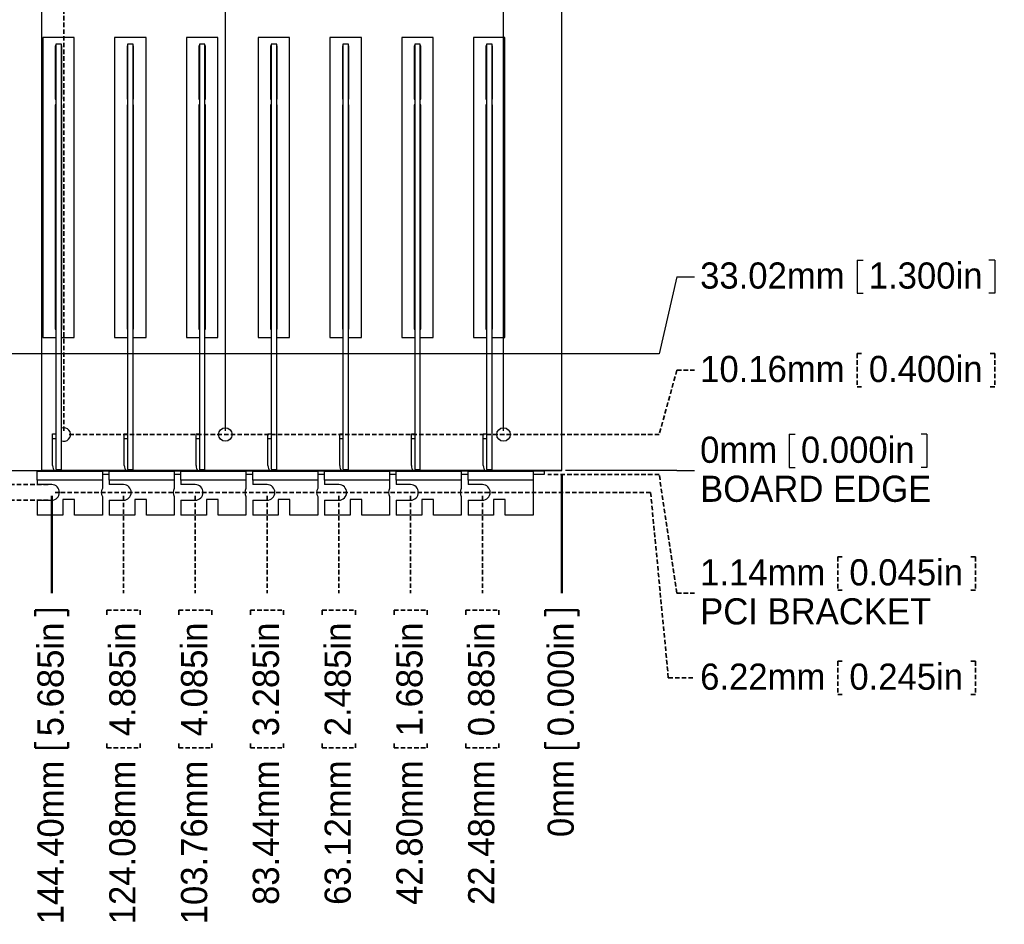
# Model space of a CAD drawing. Header units: millimetres. Extents: x 0 to 1725, y 0 to 1361.
# Tile 15 of 39: x 790 to 1069, y 867 to 1123. Entities that reach past the tile are written whole.
import ezdxf

# ---------------------------------------------------------------- set-up
doc = ezdxf.new("R2010")
doc.units = ezdxf.units.MM
doc.linetypes.add('SLD-Dashed', pattern=[1.905, 1.27, -0.635])
doc.linetypes.add('SLD-Solid', pattern=[0])
doc.layers.add('LAYER0', color=179, linetype='SLD-Solid', lineweight=50)
doc.layers.add('LAYER1', color=179, linetype='SLD-Dashed', lineweight=35)
doc.layers.add('SLD-0', color=179, linetype='SLD-Solid')
doc.styles.add('SLDTEXTSTYLE0', font='ARIAL.TTF', dxfattribs={"width": 0.948})
doc.dimstyles.new('SLDDIMSTYLE0', dxfattribs={"dimtxt": 7.408333, "dimasz": 2.116667, "dimexe": 0, "dimexo": 0.0625, "dimgap": 1.852083, "dimtad": 0, "dimtih": 1, "dimtoh": 1, "dimdec": 0, "dimrnd": 1e-09, "dimdsep": 46, "dimtxsty": 'SLDTEXTSTYLE0', "dimblk1": 'NONE', "dimblk2": 'NONE', "dimsah": 1, "dimcen": 0.09, "dimadec": 0, "dimazin": 2, "dimtfac": 1, "dimtdec": 0, "dimtofl": 0, "dimtmove": 0, "dimatfit": 3, "dimldrblk": 'NONE', "dimfxl": 1, "dimfrac": 2, "dimtolj": 1, "dimtzin": 12, "dimarcsym": 0})
doc.dimstyles.new('SLDDIMSTYLE1', dxfattribs={"dimtxt": 7.408333, "dimasz": 2.116667, "dimexe": 0, "dimexo": 0.0625, "dimgap": 1.852083, "dimtad": 0, "dimtih": 1, "dimtoh": 1, "dimrnd": 1e-09, "dimzin": 12, "dimdsep": 46, "dimtxsty": 'SLDTEXTSTYLE0', "dimblk1": 'NONE', "dimblk2": 'NONE', "dimsah": 1, "dimcen": 0.09, "dimsd2": 1, "dimadec": 0, "dimazin": 3, "dimtfac": 1, "dimtdec": 0, "dimtofl": 0, "dimtmove": 0, "dimatfit": 3, "dimldrblk": 'NONE', "dimfxl": 1, "dimfrac": 2, "dimtolj": 1, "dimtzin": 12, "dimarcsym": 0})
doc.dimstyles.new('SLDDIMSTYLE2', dxfattribs={"dimtxt": 7.408333, "dimasz": 2.116667, "dimexe": 0, "dimexo": 0.0625, "dimgap": 1.852083, "dimtad": 0, "dimtih": 1, "dimtoh": 1, "dimrnd": 1e-09, "dimzin": 4, "dimdsep": 46, "dimtxsty": 'SLDTEXTSTYLE0', "dimblk1": 'NONE', "dimblk2": 'NONE', "dimsah": 1, "dimcen": 0.09, "dimsd2": 1, "dimadec": 0, "dimazin": 1, "dimtfac": 1, "dimtdec": 0, "dimtofl": 0, "dimtmove": 0, "dimatfit": 3, "dimldrblk": 'NONE', "dimfxl": 1, "dimfrac": 2, "dimtolj": 1, "dimtzin": 12, "dimarcsym": 0})
doc.dimstyles.new('SLDDIMSTYLE3', dxfattribs={"dimtxt": 7.408333, "dimasz": 2.116667, "dimexe": 0, "dimexo": 0.0625, "dimgap": 1.852083, "dimtad": 0, "dimtih": 1, "dimtoh": 1, "dimrnd": 1e-09, "dimzin": 12, "dimdsep": 46, "dimtxsty": 'SLDTEXTSTYLE0', "dimblk1": 'NONE', "dimblk2": 'NONE', "dimsah": 1, "dimcen": 0.09, "dimadec": 0, "dimazin": 3, "dimtfac": 1, "dimtofl": 0, "dimtmove": 0, "dimatfit": 3, "dimldrblk": 'NONE', "dimfxl": 1, "dimfrac": 2, "dimtolj": 1, "dimtzin": 12, "dimarcsym": 0})

# ---------------------------------------------------------------- blocks, each defined once
blk = doc.blocks.new('_D_23')
at = {"layer": 'SLD-0', "color": 7}
for p, q in [((922.67, 1345.91), (932.06, 1345.91)), ((922.67, 1345.91), (922.67, 1344.26)), ((932.06, 1345.91), (932.06, 1344.26)), ((922.67, 1306.95), (922.67, 1308.6)), ((932.06, 1306.95), (932.06, 1308.6)), ((922.67, 1306.95), (932.06, 1306.95)), ((927.37, 1006.24), (927.37, 1260.92))]:
    blk.add_line(p, q, dxfattribs=at)
at = {"layer": 'SLD-0', "color": 7, "char_height": 7.408, "attachment_point": 1, "rotation": 90, "style": 'SLDTEXTSTYLE0'}
for s, insert in [('0.650in', (923.33, 1310.24)), ('16.51mm', (923.33, 1262.5))]:
    blk.add_mtext(s, dxfattribs=dict(at, insert=insert))
blk = doc.blocks.new('_None')
blk = doc.blocks.new('_D_24')
at = {"layer": 'SLD-0', "color": 7}
for p, q in [((843.93, 1345.91), (853.32, 1345.91)), ((843.93, 1345.91), (843.93, 1344.26)), ((853.32, 1345.91), (853.32, 1344.26)), ((843.93, 1306.95), (843.93, 1308.6)), ((853.32, 1306.95), (853.32, 1308.6)), ((843.93, 1306.95), (853.32, 1306.95)), ((848.63, 1006.24), (848.63, 1260.92))]:
    blk.add_line(p, q, dxfattribs=at)
at = {"layer": 'SLD-0', "color": 7, "char_height": 7.408, "attachment_point": 1, "rotation": 90, "style": 'SLDTEXTSTYLE0'}
for s, insert in [('3.750in', (844.59, 1310.24)), ('95.25mm', (844.59, 1262.5))]:
    blk.add_mtext(s, dxfattribs=dict(at, insert=insert))
blk = doc.blocks.new('_D_25')
at = {"layer": 'LAYER1', "color": 7}
for p, q in [((798.21, 1351.39), (807.6, 1351.39)), ((798.21, 1351.39), (798.21, 1349.75)), ((807.6, 1351.39), (807.6, 1349.75)), ((798.21, 1312.43), (798.21, 1314.08)), ((807.6, 1312.43), (807.6, 1314.08)), ((798.21, 1312.43), (807.6, 1312.43)), ((802.91, 1006.24), (802.91, 1260.92))]:
    blk.add_line(p, q, dxfattribs=at)
at = {"layer": 'LAYER1', "color": 7, "char_height": 7.408, "attachment_point": 1, "rotation": 90, "style": 'SLDTEXTSTYLE0'}
for s, insert in [('5.550in', (798.87, 1315.73)), ('140.97mm', (798.87, 1262.5))]:
    blk.add_mtext(s, dxfattribs=dict(at, insert=insert))
blk = doc.blocks.new('_D_28')
at = {"layer": 'SLD-0', "color": 7}
for p, q in [((1008.27, 1005.29), (1008.27, 995.9)), ((1008.27, 1005.29), (1009.91, 1005.29)), ((1047.23, 1005.29), (1045.58, 1005.29)), ((1047.23, 1005.29), (1047.23, 995.9)), ((971.44, 995.08), (944.88, 995.08)), ((976.44, 995.08), (971.44, 995.08)), ((976.44, 995.08), (981.44, 995.08)), ((1008.27, 995.9), (1009.91, 995.9)), ((1047.23, 995.9), (1045.58, 995.9))]:
    blk.add_line(p, q, dxfattribs=at)
at = {"layer": 'SLD-0', "color": 7, "char_height": 7.408, "attachment_point": 1, "style": 'SLDTEXTSTYLE0'}
for s, insert in [('0mm', (983.03, 1004.63)), ('0.000in', (1011.56, 1004.63)), ('BOARD EDGE', (983.03, 993.59))]:
    blk.add_mtext(s, dxfattribs=dict(at, insert=insert))
blk = doc.blocks.new('_D_29')
at = {"layer": 'LAYER1', "color": 7}
for p, q in [((1027.48, 1028.16), (1027.48, 1018.78)), ((1027.48, 1028.16), (1029.13, 1028.16)), ((1066.44, 1028.16), (1064.79, 1028.16)), ((1066.44, 1028.16), (1066.44, 1018.78)), ((976.44, 1023.47), (971.44, 1005.24)), ((976.44, 1023.47), (981.44, 1023.47)), ((1027.48, 1018.78), (1029.13, 1018.78)), ((1066.44, 1018.78), (1064.79, 1018.78)), ((971.44, 1005.24), (803.91, 1005.24))]:
    blk.add_line(p, q, dxfattribs=at)
at = {"layer": 'LAYER1', "color": 7, "char_height": 7.408, "attachment_point": 1, "style": 'SLDTEXTSTYLE0'}
for s, insert in [('10.16mm', (983.03, 1027.5)), ('0.400in', (1030.77, 1027.5))]:
    blk.add_mtext(s, dxfattribs=dict(at, insert=insert))
blk = doc.blocks.new('_D_30')
at = {"layer": 'SLD-0', "color": 7}
for p, q in [((1027.48, 1054.6), (1027.48, 1045.22)), ((1027.48, 1054.6), (1029.13, 1054.6)), ((1066.44, 1054.6), (1064.79, 1054.6)), ((1066.44, 1054.6), (1066.44, 1045.22)), ((976.44, 1049.91), (971.44, 1028.1)), ((976.44, 1049.91), (981.44, 1049.91)), ((1027.48, 1045.22), (1029.13, 1045.22)), ((1066.44, 1045.22), (1064.79, 1045.22)), ((971.44, 1028.1), (646.43, 1028.1))]:
    blk.add_line(p, q, dxfattribs=at)
at = {"layer": 'SLD-0', "color": 7, "char_height": 7.408, "attachment_point": 1, "style": 'SLDTEXTSTYLE0'}
for s, insert in [('33.02mm', (983.03, 1053.94)), ('1.300in', (1030.77, 1053.94))]:
    blk.add_mtext(s, dxfattribs=dict(at, insert=insert))
blk = doc.blocks.new('_D_34')
at = {"layer": 'LAYER1', "color": 7}
for p, q in [((971.44, 993.93), (939.92, 993.93)), ((976.44, 960.38), (971.44, 993.93)), ((1021.98, 970.59), (1021.98, 961.2)), ((1021.98, 970.59), (1023.63, 970.59)), ((1060.94, 970.59), (1059.29, 970.59)), ((1060.94, 970.59), (1060.94, 961.2)), ((976.44, 960.38), (981.44, 960.38)), ((1021.98, 961.2), (1023.63, 961.2)), ((1060.94, 961.2), (1059.29, 961.2))]:
    blk.add_line(p, q, dxfattribs=at)
at = {"layer": 'LAYER1', "color": 7, "attachment_point": 1, "style": 'SLDTEXTSTYLE0'}
for s, insert, char_height in [('1.14mm', (983.03, 969.93), 7.408), ('0.045in', (1025.27, 969.93), 7.408), ('PCI BRACKET', (983.03, 958.89), 7.4083)]:
    blk.add_mtext(s, dxfattribs=dict(at, insert=insert, char_height=char_height))
blk = doc.blocks.new('_D_35')
at = {"layer": 'LAYER1'}
for p, q in [((969.02, 988.85), (800.47, 988.85)), ((974.02, 936.38), (969.02, 988.85)), ((1021.98, 941.07), (1021.98, 931.68)), ((1021.98, 941.07), (1023.63, 941.07)), ((1060.94, 941.07), (1059.29, 941.07)), ((1060.94, 941.07), (1060.94, 931.68)), ((974.02, 936.38), (981.44, 936.38)), ((1021.98, 931.68), (1023.63, 931.68)), ((1060.94, 931.68), (1059.29, 931.68))]:
    blk.add_line(p, q, dxfattribs=at)
at = {"layer": 'LAYER1', "char_height": 7.408, "attachment_point": 1, "style": 'SLDTEXTSTYLE0'}
for s, insert in [('6.22mm', (983.03, 940.41)), ('0.245in', (1025.27, 940.41))]:
    blk.add_mtext(s, dxfattribs=dict(at, insert=insert))
blk = doc.blocks.new('_D_36')
at = {"layer": 'LAYER0'}
for p, q in [((943.88, 994.08), (943.88, 960.38)), ((939.18, 955.5), (948.57, 955.5)), ((939.18, 955.5), (939.18, 953.85)), ((948.57, 955.5), (948.57, 953.85)), ((939.18, 916.54), (939.18, 918.19)), ((948.57, 916.54), (948.57, 918.19)), ((939.18, 916.54), (948.57, 916.54))]:
    blk.add_line(p, q, dxfattribs=at)
at = {"layer": 'LAYER0', "char_height": 7.408, "attachment_point": 1, "rotation": 90, "style": 'SLDTEXTSTYLE0'}
for s, insert in [('0.000in', (939.84, 919.83)), ('0mm', (939.84, 891.3))]:
    blk.add_mtext(s, dxfattribs=dict(at, insert=insert))
blk = doc.blocks.new('_D_37')
at = {"layer": 'LAYER1', "color": 7}
for p, q in [((921.39, 987.85), (921.39, 960.38)), ((916.7, 955.5), (926.08, 955.5)), ((916.7, 955.5), (916.7, 953.85)), ((926.08, 955.5), (926.08, 953.85)), ((916.7, 916.54), (916.7, 918.19)), ((926.08, 916.54), (926.08, 918.19)), ((916.7, 916.54), (926.08, 916.54))]:
    blk.add_line(p, q, dxfattribs=at)
at = {"layer": 'LAYER1', "color": 7, "char_height": 7.408, "attachment_point": 1, "rotation": 90, "style": 'SLDTEXTSTYLE0'}
for s, insert in [('0.885in', (917.36, 919.83)), ('22.48mm', (917.36, 872.09))]:
    blk.add_mtext(s, dxfattribs=dict(at, insert=insert))
blk = doc.blocks.new('_D_38')
at = {"layer": 'LAYER1', "color": 7}
for p, q in [((901.07, 987.85), (901.07, 960.38)), ((896.38, 955.5), (905.76, 955.5)), ((896.38, 955.5), (896.38, 953.85)), ((905.76, 955.5), (905.76, 953.85)), ((896.38, 916.54), (896.38, 918.19)), ((905.76, 916.54), (905.76, 918.19)), ((896.38, 916.54), (905.76, 916.54))]:
    blk.add_line(p, q, dxfattribs=at)
at = {"layer": 'LAYER1', "color": 7, "char_height": 7.408, "attachment_point": 1, "rotation": 90, "style": 'SLDTEXTSTYLE0'}
for s, insert in [('1.685in', (897.04, 919.83)), ('42.80mm', (897.04, 872.09))]:
    blk.add_mtext(s, dxfattribs=dict(at, insert=insert))
blk = doc.blocks.new('_D_39')
at = {"layer": 'LAYER1', "color": 7}
for p, q in [((880.75, 987.85), (880.75, 960.38)), ((876.06, 955.5), (885.44, 955.5)), ((876.06, 955.5), (876.06, 953.85)), ((885.44, 955.5), (885.44, 953.85)), ((876.06, 916.54), (876.06, 918.19)), ((885.44, 916.54), (885.44, 918.19)), ((876.06, 916.54), (885.44, 916.54))]:
    blk.add_line(p, q, dxfattribs=at)
at = {"layer": 'LAYER1', "color": 7, "char_height": 7.408, "attachment_point": 1, "rotation": 90, "style": 'SLDTEXTSTYLE0'}
for s, insert in [('2.485in', (876.72, 919.83)), ('63.12mm', (876.72, 872.09))]:
    blk.add_mtext(s, dxfattribs=dict(at, insert=insert))
blk = doc.blocks.new('_D_40')
at = {"layer": 'LAYER1', "color": 7}
for p, q in [((860.43, 987.85), (860.43, 960.38)), ((855.74, 955.5), (865.12, 955.5)), ((855.74, 955.5), (855.74, 953.85)), ((865.12, 955.5), (865.12, 953.85)), ((855.74, 916.54), (855.74, 918.19)), ((865.12, 916.54), (865.12, 918.19)), ((855.74, 916.54), (865.12, 916.54))]:
    blk.add_line(p, q, dxfattribs=at)
at = {"layer": 'LAYER1', "color": 7, "char_height": 7.408, "attachment_point": 1, "rotation": 90, "style": 'SLDTEXTSTYLE0'}
for s, insert in [('3.285in', (856.4, 919.83)), ('83.44mm', (856.4, 872.09))]:
    blk.add_mtext(s, dxfattribs=dict(at, insert=insert))
blk = doc.blocks.new('_D_41')
at = {"layer": 'LAYER1', "color": 7}
for p, q in [((840.11, 987.85), (840.11, 960.38)), ((835.42, 955.5), (844.8, 955.5)), ((835.42, 955.5), (835.42, 953.85)), ((844.8, 955.5), (844.8, 953.85)), ((835.42, 916.54), (835.42, 918.19)), ((844.8, 916.54), (844.8, 918.19)), ((835.42, 916.54), (844.8, 916.54))]:
    blk.add_line(p, q, dxfattribs=at)
at = {"layer": 'LAYER1', "color": 7, "char_height": 7.408, "attachment_point": 1, "rotation": 90, "style": 'SLDTEXTSTYLE0'}
for s, insert in [('4.085in', (836.08, 919.83)), ('103.76mm', (836.08, 866.61))]:
    blk.add_mtext(s, dxfattribs=dict(at, insert=insert))
blk = doc.blocks.new('_D_42')
at = {"layer": 'LAYER1', "color": 7}
for p, q in [((819.79, 987.85), (819.79, 960.38)), ((815.1, 955.5), (824.48, 955.5)), ((815.1, 955.5), (815.1, 953.85)), ((824.48, 955.5), (824.48, 953.85)), ((815.1, 916.54), (815.1, 918.19)), ((824.48, 916.54), (824.48, 918.19)), ((815.1, 916.54), (824.48, 916.54))]:
    blk.add_line(p, q, dxfattribs=at)
at = {"layer": 'LAYER1', "color": 7, "char_height": 7.408, "attachment_point": 1, "rotation": 90, "style": 'SLDTEXTSTYLE0'}
for s, insert in [('4.885in', (815.76, 919.83)), ('124.08mm', (815.76, 866.61))]:
    blk.add_mtext(s, dxfattribs=dict(at, insert=insert))
blk = doc.blocks.new('_D_43')
at = {"layer": 'LAYER0'}
for p, q in [((799.47, 987.85), (799.47, 960.38)), ((794.78, 955.5), (804.16, 955.5)), ((794.78, 955.5), (794.78, 953.85)), ((804.16, 955.5), (804.16, 953.85)), ((794.78, 916.54), (794.78, 918.19)), ((804.16, 916.54), (804.16, 918.19)), ((794.78, 916.54), (804.16, 916.54))]:
    blk.add_line(p, q, dxfattribs=at)
at = {"layer": 'LAYER0', "char_height": 7.408, "attachment_point": 1, "rotation": 90, "style": 'SLDTEXTSTYLE0'}
for s, insert in [('5.685in', (795.44, 919.83)), ('144.40mm', (795.44, 866.61))]:
    blk.add_mtext(s, dxfattribs=dict(at, insert=insert))
blk = doc.blocks.new('_D_45')
at = {"layer": 'LAYER1', "color": 7}
for p, q in [((779.27, 991.06), (779.27, 1004.89)), ((798.47, 991.06), (778.27, 991.06)), ((779.27, 986.64), (779.27, 991.06)), ((798.47, 986.64), (778.27, 986.64)), ((779.27, 954.16), (779.27, 986.64)), ((740.31, 966.85), (737.84, 966.85)), ((737.84, 966.85), (737.84, 955.8)), ((772.69, 966.85), (775.16, 966.85)), ((775.16, 966.85), (775.16, 955.8)), ((687.56, 954.16), (779.27, 954.16)), ((737.84, 955.8), (740.31, 955.8)), ((775.16, 955.8), (772.69, 955.8))]:
    blk.add_line(p, q, dxfattribs=at)
for points in [[(779.27, 991.06), (780.38, 998.25), (778.17, 998.25)], [(779.27, 986.64), (778.17, 979.45), (780.38, 979.45)]]:
    blk.add_solid(points, dxfattribs=at)
at = {"layer": 'LAYER1', "color": 7, "char_height": 7.408, "attachment_point": 1, "style": 'SLDTEXTSTYLE0'}
for s, insert in [('%%c', (685.51, 965.35)), ('4.42mm', (699.7, 965.35)), ('0.174in', (740.31, 965.35))]:
    blk.add_mtext(s, dxfattribs=dict(at, insert=insert))

msp = doc.modelspace()

# ---------------------------------------------------------------- linework, layer by layer
at = {"layer": 'SLD-0', "color": 7, "linetype": 'SLD-Solid'}
for p, q in [((943.875, 995.076), (943.875, 1238.916)), ((639.075, 995.076), (943.875, 995.076))]:
    msp.add_line(p, q, dxfattribs=at)
at = {"layer": 'SLD-0', "color": 7, "linetype": 'SLD-Solid', "lineweight": 25}
for p, q in [((943.875, 995.076), (943.875, 1238.916)), ((796.555, 1183.925), (796.555, 995.076)), ((796.969, 1117.631), (796.969, 1032.668)), ((805.859, 1117.631), (796.969, 1117.631)), ((805.859, 1032.668), (805.859, 1117.631)), ((817.289, 1117.631), (817.289, 1032.668)), ((826.179, 1117.631), (817.289, 1117.631)), ((826.179, 1032.668), (826.179, 1117.631)), ((837.609, 1117.631), (837.609, 1032.668)), ((846.499, 1117.631), (837.609, 1117.631)), ((846.499, 1032.668), (846.499, 1117.631)), ((857.929, 1117.631), (857.929, 1032.668)), ((866.819, 1117.631), (857.929, 1117.631)), ((866.819, 1032.668), (866.819, 1117.631)), ((878.249, 1117.631), (878.249, 1032.668)), ((887.139, 1117.631), (878.249, 1117.631)), ((887.139, 1032.668), (887.139, 1117.631)), ((898.569, 1117.631), (898.569, 1032.668)), ((907.459, 1117.631), (898.569, 1117.631)), ((907.459, 1032.668), (907.459, 1117.631)), ((918.889, 1117.631), (918.889, 1032.668)), ((927.779, 1117.631), (918.889, 1117.631)), ((927.779, 1032.668), (927.779, 1117.631)), ((800.627, 1115.231), (800.487, 1115.231)), ((800.487, 1115.231), (800.487, 1100.169)), ((802.215, 1115.755), (800.627, 1115.755)), ((800.627, 1115.755), (800.627, 995.355)), ((802.215, 995.355), (802.215, 1115.755)), ((802.342, 1115.231), (802.215, 1115.231)), ((802.342, 1100.169), (802.342, 1115.231)), ((820.947, 1115.231), (820.807, 1115.231)), ((820.807, 1115.231), (820.807, 1100.169)), ((822.535, 1115.755), (820.947, 1115.755)), ((820.947, 1115.755), (820.947, 995.355)), ((822.535, 995.355), (822.535, 1115.755)), ((822.662, 1115.231), (822.535, 1115.231)), ((822.662, 1100.169), (822.662, 1115.231)), ((841.267, 1115.231), (841.127, 1115.231)), ((841.127, 1115.231), (841.127, 1100.169)), ((842.855, 1115.755), (841.267, 1115.755)), ((841.267, 1115.755), (841.267, 995.355)), ((842.855, 995.355), (842.855, 1115.755)), ((842.982, 1115.231), (842.855, 1115.231)), ((842.982, 1100.169), (842.982, 1115.231)), ((861.587, 1115.231), (861.447, 1115.231)), ((861.447, 1115.231), (861.447, 1100.169)), ((863.175, 1115.755), (861.587, 1115.755)), ((861.587, 1115.755), (861.587, 995.355)), ((863.175, 995.355), (863.175, 1115.755)), ((863.302, 1115.231), (863.175, 1115.231)), ((863.302, 1100.169), (863.302, 1115.231)), ((881.907, 1115.231), (881.767, 1115.231)), ((881.767, 1115.231), (881.767, 1100.169)), ((883.495, 1115.755), (881.907, 1115.755)), ((881.907, 1115.755), (881.907, 995.355)), ((883.495, 995.355), (883.495, 1115.755)), ((883.622, 1115.231), (883.495, 1115.231)), ((883.622, 1100.169), (883.622, 1115.231)), ((902.227, 1115.231), (902.087, 1115.231)), ((902.087, 1115.231), (902.087, 1100.169)), ((902.227, 1115.755), (902.227, 995.355)), ((903.815, 1115.755), (902.227, 1115.755)), ((903.815, 995.355), (903.815, 1115.755)), ((903.942, 1115.231), (903.815, 1115.231)), ((903.942, 1100.169), (903.942, 1115.231)), ((922.547, 1115.231), (922.407, 1115.231)), ((922.407, 1115.231), (922.407, 1100.169)), ((922.547, 1115.755), (922.547, 995.355)), ((924.135, 1115.755), (922.547, 1115.755)), ((924.135, 995.355), (924.135, 1115.755)), ((924.262, 1115.231), (924.135, 1115.231)), ((924.262, 1100.169), (924.262, 1115.231)), ((800.487, 1100.169), (800.627, 1100.169)), ((800.627, 1098.568), (800.487, 1098.568)), ((800.487, 1098.568), (800.487, 1035.068)), ((802.215, 1100.169), (802.342, 1100.169)), ((802.342, 1098.568), (802.215, 1098.568)), ((802.342, 1035.068), (802.342, 1098.568)), ((820.807, 1100.169), (820.947, 1100.169)), ((820.947, 1098.568), (820.807, 1098.568)), ((820.807, 1098.568), (820.807, 1035.068)), ((822.535, 1100.169), (822.662, 1100.169)), ((822.662, 1098.568), (822.535, 1098.568)), ((822.662, 1035.068), (822.662, 1098.568)), ((841.127, 1100.169), (841.267, 1100.169)), ((841.267, 1098.568), (841.127, 1098.568)), ((841.127, 1098.568), (841.127, 1035.068)), ((842.855, 1100.169), (842.982, 1100.169)), ((842.982, 1098.568), (842.855, 1098.568)), ((842.982, 1035.068), (842.982, 1098.568)), ((861.447, 1100.169), (861.587, 1100.169)), ((861.587, 1098.568), (861.447, 1098.568)), ((861.447, 1098.568), (861.447, 1035.068)), ((863.175, 1100.169), (863.302, 1100.169)), ((863.302, 1098.568), (863.175, 1098.568)), ((863.302, 1035.068), (863.302, 1098.568)), ((881.767, 1100.169), (881.907, 1100.169)), ((881.907, 1098.568), (881.767, 1098.568)), ((881.767, 1098.568), (881.767, 1035.068)), ((883.495, 1100.169), (883.622, 1100.169)), ((883.622, 1098.568), (883.495, 1098.568)), ((883.622, 1035.068), (883.622, 1098.568)), ((902.087, 1100.169), (902.227, 1100.169)), ((902.227, 1098.568), (902.087, 1098.568)), ((902.087, 1098.568), (902.087, 1035.068)), ((903.815, 1100.169), (903.942, 1100.169)), ((903.942, 1098.568), (903.815, 1098.568)), ((903.942, 1035.068), (903.942, 1098.568)), ((922.407, 1100.169), (922.547, 1100.169)), ((922.547, 1098.568), (922.407, 1098.568)), ((922.407, 1098.568), (922.407, 1035.068)), ((924.135, 1100.169), (924.262, 1100.169)), ((924.262, 1098.568), (924.135, 1098.568)), ((924.262, 1035.068), (924.262, 1098.568)), ((800.487, 1035.068), (800.627, 1035.068)), ((802.215, 1035.068), (802.342, 1035.068)), ((820.807, 1035.068), (820.947, 1035.068)), ((822.535, 1035.068), (822.662, 1035.068)), ((841.127, 1035.068), (841.267, 1035.068)), ((842.855, 1035.068), (842.982, 1035.068)), ((861.447, 1035.068), (861.587, 1035.068)), ((863.175, 1035.068), (863.302, 1035.068)), ((881.767, 1035.068), (881.907, 1035.068)), ((883.495, 1035.068), (883.622, 1035.068)), ((902.087, 1035.068), (902.227, 1035.068)), ((903.815, 1035.068), (903.942, 1035.068)), ((922.407, 1035.068), (922.547, 1035.068)), ((924.135, 1035.068), (924.262, 1035.068)), ((796.969, 1032.668), (800.627, 1032.668)), ((802.215, 1032.668), (805.859, 1032.668)), ((817.289, 1032.668), (820.947, 1032.668)), ((822.535, 1032.668), (826.179, 1032.668)), ((837.609, 1032.668), (841.267, 1032.668)), ((842.855, 1032.668), (846.499, 1032.668)), ((857.929, 1032.668), (861.587, 1032.668)), ((863.175, 1032.668), (866.819, 1032.668)), ((878.249, 1032.668), (881.907, 1032.668)), ((883.495, 1032.668), (887.139, 1032.668)), ((898.569, 1032.668), (902.227, 1032.668)), ((903.815, 1032.668), (907.459, 1032.668)), ((918.889, 1032.668), (922.547, 1032.668)), ((924.135, 1032.668), (927.779, 1032.668)), ((802.905, 1007.141), (802.215, 1007.011)), ((799.713, 1004.118), (799.713, 1005.388)), ((799.713, 1005.388), (800.627, 1005.388)), ((799.713, 1004.118), (800.627, 1004.118)), ((799.713, 996.473), (799.713, 1004.118)), ((820.033, 1005.388), (820.947, 1005.388)), ((820.033, 1004.118), (820.033, 1005.388)), ((820.033, 1004.118), (820.947, 1004.118)), ((820.033, 996.473), (820.033, 1004.118)), ((840.353, 1004.118), (840.353, 1005.388)), ((840.353, 1005.388), (841.267, 1005.388)), ((840.353, 1004.118), (841.267, 1004.118)), ((840.353, 996.473), (840.353, 1004.118)), ((860.673, 1004.118), (860.673, 1005.388)), ((860.673, 1005.388), (861.587, 1005.388)), ((860.673, 1004.118), (861.587, 1004.118)), ((860.673, 996.473), (860.673, 1004.118)), ((880.993, 1005.388), (881.907, 1005.388)), ((880.993, 1004.118), (880.993, 1005.388)), ((880.993, 1004.118), (881.907, 1004.118)), ((880.993, 996.473), (880.993, 1004.118)), ((901.313, 1005.388), (902.227, 1005.388)), ((901.313, 1004.118), (901.313, 1005.388)), ((901.313, 1004.118), (902.227, 1004.118)), ((901.313, 996.473), (901.313, 1004.118)), ((921.633, 1004.118), (921.633, 1005.388)), ((921.633, 1005.388), (922.547, 1005.388)), ((921.633, 1004.118), (922.547, 1004.118)), ((921.633, 996.473), (921.633, 1004.118)), ((639.075, 995.076), (796.555, 995.076)), ((800.131, 995.076), (796.555, 995.076)), ((800.627, 995.355), (802.215, 995.355)), ((820.451, 995.076), (800.999, 995.076)), ((820.947, 995.355), (822.535, 995.355)), ((840.771, 995.076), (821.319, 995.076)), ((841.267, 995.355), (842.855, 995.355)), ((861.091, 995.076), (841.639, 995.076)), ((861.587, 995.355), (863.175, 995.355)), ((881.411, 995.076), (861.959, 995.076)), ((881.907, 995.355), (883.495, 995.355)), ((901.731, 995.076), (882.279, 995.076)), ((902.227, 995.355), (903.815, 995.355)), ((922.051, 995.076), (902.599, 995.076)), ((922.547, 995.355), (924.135, 995.355)), ((943.875, 995.076), (922.919, 995.076)), ((795.407, 994.847), (813.822, 994.847)), ((795.407, 992.307), (795.407, 994.847)), ((813.822, 992.307), (795.407, 992.307)), ((795.407, 992.307), (795.407, 991.063)), ((813.822, 994.847), (813.822, 992.307)), ((815.727, 994.847), (813.822, 994.847)), ((815.727, 993.933), (813.822, 993.933)), ((813.822, 992.307), (813.822, 989.973)), ((815.727, 994.847), (834.142, 994.847)), ((815.727, 992.307), (815.727, 994.847)), ((834.142, 992.307), (815.727, 992.307)), ((815.727, 992.307), (815.727, 991.063)), ((834.142, 994.847), (834.142, 992.307)), ((836.047, 994.847), (834.142, 994.847)), ((836.047, 993.933), (834.142, 993.933)), ((834.142, 992.307), (834.142, 989.973)), ((836.047, 994.847), (854.462, 994.847)), ((836.047, 992.307), (836.047, 994.847)), ((854.462, 992.307), (836.047, 992.307)), ((836.047, 992.307), (836.047, 991.063)), ((854.462, 994.847), (854.462, 992.307)), ((856.367, 994.847), (854.462, 994.847)), ((856.367, 993.933), (854.462, 993.933)), ((854.462, 992.307), (854.462, 989.973)), ((856.367, 994.847), (874.782, 994.847)), ((856.367, 992.307), (856.367, 994.847)), ((874.782, 992.307), (856.367, 992.307)), ((856.367, 992.307), (856.367, 991.063)), ((874.782, 994.847), (874.782, 992.307)), ((876.687, 994.847), (874.782, 994.847)), ((876.687, 993.933), (874.782, 993.933)), ((874.782, 992.307), (874.782, 989.973)), ((876.687, 994.847), (895.102, 994.847)), ((876.687, 992.307), (876.687, 994.847)), ((895.102, 992.307), (876.687, 992.307)), ((876.687, 992.307), (876.687, 991.063)), ((895.102, 994.847), (895.102, 992.307)), ((897.007, 994.847), (895.102, 994.847)), ((897.007, 993.933), (895.102, 993.933)), ((895.102, 992.307), (895.102, 989.973)), ((897.007, 994.847), (915.422, 994.847)), ((897.007, 992.307), (897.007, 994.847)), ((915.422, 992.307), (897.007, 992.307)), ((897.007, 992.307), (897.007, 991.063)), ((915.422, 994.847), (915.422, 992.307)), ((917.327, 994.847), (915.422, 994.847)), ((917.327, 993.933), (915.422, 993.933)), ((915.422, 992.307), (915.422, 989.973)), ((917.327, 994.847), (935.742, 994.847)), ((917.327, 992.307), (917.327, 994.847)), ((935.742, 992.307), (917.327, 992.307)), ((917.327, 992.307), (917.327, 991.063)), ((935.742, 994.847), (935.742, 992.307)), ((938.917, 994.847), (935.742, 994.847)), ((938.917, 993.933), (935.742, 993.933)), ((935.742, 992.307), (935.742, 982.376)), ((938.917, 994.847), (938.917, 993.933)), ((799.471, 991.063), (795.407, 991.063)), ((819.791, 991.063), (815.727, 991.063)), ((840.111, 991.063), (836.047, 991.063)), ((860.431, 991.063), (856.367, 991.063)), ((880.751, 991.063), (876.687, 991.063)), ((901.071, 991.063), (897.007, 991.063)), ((921.391, 991.063), (917.327, 991.063)), ((795.407, 986.643), (795.407, 982.376)), ((795.407, 986.643), (799.471, 986.643)), ((805.948, 986.821), (802.646, 986.821)), ((802.646, 986.821), (802.646, 982.376)), ((805.948, 982.376), (805.948, 986.821)), ((813.822, 987.733), (813.822, 982.376)), ((815.727, 986.643), (815.727, 982.376)), ((815.727, 986.643), (819.791, 986.643)), ((826.268, 986.821), (822.966, 986.821)), ((822.966, 986.821), (822.966, 982.376)), ((826.268, 982.376), (826.268, 986.821)), ((834.142, 987.733), (834.142, 982.376)), ((836.047, 986.643), (836.047, 982.376)), ((836.047, 986.643), (840.111, 986.643)), ((846.588, 986.821), (843.286, 986.821)), ((843.286, 986.821), (843.286, 982.376)), ((846.588, 982.376), (846.588, 986.821)), ((854.462, 987.733), (854.462, 982.376)), ((856.367, 986.643), (856.367, 982.376)), ((856.367, 986.643), (860.431, 986.643)), ((866.908, 986.821), (863.606, 986.821)), ((863.606, 986.821), (863.606, 982.376)), ((866.908, 982.376), (866.908, 986.821)), ((874.782, 987.733), (874.782, 982.376)), ((876.687, 986.643), (876.687, 982.376)), ((876.687, 986.643), (880.751, 986.643)), ((887.228, 986.821), (883.926, 986.821)), ((883.926, 986.821), (883.926, 982.376)), ((887.228, 982.376), (887.228, 986.821)), ((895.102, 987.733), (895.102, 982.376)), ((897.007, 986.643), (897.007, 982.376)), ((897.007, 986.643), (901.071, 986.643)), ((907.548, 986.821), (904.246, 986.821)), ((904.246, 986.821), (904.246, 982.376)), ((907.548, 982.376), (907.548, 986.821)), ((915.422, 987.733), (915.422, 982.376)), ((917.327, 986.643), (917.327, 982.376)), ((917.327, 986.643), (921.391, 986.643)), ((927.868, 986.821), (924.566, 986.821)), ((924.566, 986.821), (924.566, 982.376)), ((927.868, 982.376), (927.868, 986.821)), ((802.646, 982.376), (795.407, 982.376)), ((813.822, 982.376), (805.948, 982.376)), ((822.966, 982.376), (815.727, 982.376)), ((834.142, 982.376), (826.268, 982.376)), ((843.286, 982.376), (836.047, 982.376)), ((854.462, 982.376), (846.588, 982.376)), ((863.606, 982.376), (856.367, 982.376)), ((874.782, 982.376), (866.908, 982.376)), ((883.926, 982.376), (876.687, 982.376)), ((895.102, 982.376), (887.228, 982.376)), ((904.246, 982.376), (897.007, 982.376)), ((915.422, 982.376), (907.548, 982.376)), ((924.566, 982.376), (917.327, 982.376)), ((935.742, 982.376), (927.868, 982.376))]:
    msp.add_line(p, q, dxfattribs=at)
for centre in [(848.625, 1005.236), (927.365, 1005.236)]:
    msp.add_circle(centre, 1.905, dxfattribs=at)
for centre, radius, start, end in [((802.905, 1005.236), 1.905, 248.7353, 90), ((802.253, 996.473), 2.54, 180, 219.79182), ((801.871, 996.625), 1.778, 225.58469, 270), ((822.573, 996.473), 2.54, 180, 219.79182), ((822.191, 996.625), 1.778, 225.58469, 270), ((842.893, 996.473), 2.54, 180, 219.79182), ((842.511, 996.625), 1.778, 225.58469, 270), ((863.213, 996.473), 2.54, 180, 219.79182), ((862.831, 996.625), 1.778, 225.58469, 270), ((883.533, 996.473), 2.54, 180, 219.79182), ((883.151, 996.625), 1.778, 225.58469, 270), ((903.853, 996.473), 2.54, 180, 219.79182), ((903.471, 996.625), 1.778, 225.58469, 270), ((924.173, 996.473), 2.54, 180, 219.79182), ((923.791, 996.625), 1.778, 225.58469, 270), ((799.471, 988.853), 2.21, 270, 90), ((815.727, 988.853), 2.21, 149.54969, 210.45031), ((819.791, 988.853), 2.21, 270, 90), ((836.047, 988.853), 2.21, 149.54969, 210.45031), ((840.111, 988.853), 2.21, 270, 90), ((856.367, 988.853), 2.21, 149.54969, 210.45031), ((860.431, 988.853), 2.21, 270, 90), ((876.687, 988.853), 2.21, 149.54969, 210.45031), ((880.751, 988.853), 2.21, 270, 90), ((897.007, 988.853), 2.21, 149.54969, 210.45031), ((901.071, 988.853), 2.21, 270, 90), ((917.327, 988.853), 2.21, 149.54969, 210.45031), ((921.391, 988.853), 2.21, 270, 90)]:
    msp.add_arc(centre, radius, start, end, dxfattribs=at)

# ---------------------------------------------------------------- dimensions: what is measured, and where the dimension line sits
at = {"layer": 'LAYER0'}
for feature_location, offset, origin, dimstyle, picture, middle in [((943.875469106, 995.076070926), (0, -70.030368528), (943.875469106, 995.076070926), 'SLDDIMSTYLE0', '_D_36', (943.875469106, 908.644474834)), ((799.471369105, 988.853070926), (0, -76.154437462), (799.471369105, 988.853070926), 'SLDDIMSTYLE2', '_D_43', (799.471369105, 883.564333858))]:
    dim = msp.add_ordinate_dim(feature_location=feature_location, offset=offset, dtype=1, origin=origin, text='<>mm', dimstyle=dimstyle, dxfattribs=at)
    dim.commit()
    dim.dimension.update_dxf_attribs({"geometry": picture, "text_midpoint": middle})
at = {"layer": 'LAYER1', "color": 7}
for feature_location, offset, dtype, origin, text, dimstyle, picture, middle in [((802.905469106, 1005.236070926), (0, 303.357437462), 1, (802.905469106, 1005.236070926), '<>mm', 'SLDDIMSTYLE1', '_D_25', (802.905469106, 1337.727807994)), ((802.905469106, 1005.236070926), (223.474757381, 0), 0, (802.905469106, 1005.236070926), '<>mm', 'SLDDIMSTYLE1', '_D_29', (1052.684955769, 1005.236070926)), ((938.917369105, 993.933070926), (84.714242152, 0), 0, (938.917369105, 993.933070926), '<>mm\\PPCI BRACKET', 'SLDDIMSTYLE1', '_D_34', (1057.565895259, 993.933070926)), ((819.791369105, 988.853070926), (0, -76.154437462), 1, (819.791369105, 988.853070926), '<>mm', 'SLDDIMSTYLE1', '_D_42', (819.791369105, 883.564333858)), ((840.111369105, 988.853070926), (0, -76.154437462), 1, (840.111369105, 988.853070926), '<>mm', 'SLDDIMSTYLE1', '_D_41', (840.111369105, 883.564333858)), ((860.431369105, 988.853070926), (0, -73.413055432), 1, (860.431369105, 988.853070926), '<>mm', 'SLDDIMSTYLE1', '_D_40', (860.431369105, 889.135286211)), ((880.751369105, 988.853070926), (0, -73.413055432), 1, (880.751369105, 988.853070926), '<>mm', 'SLDDIMSTYLE1', '_D_39', (880.751369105, 889.135286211)), ((901.071369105, 988.853070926), (0, -73.413055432), 1, (901.071369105, 988.853070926), '<>mm', 'SLDDIMSTYLE2', '_D_38', (901.071369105, 889.135286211)), ((921.391369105, 988.853070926), (0, -73.413055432), 1, (921.391369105, 988.853070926), '<>mm', 'SLDDIMSTYLE1', '_D_37', (921.391369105, 889.135286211))]:
    dim = msp.add_ordinate_dim(feature_location=feature_location, offset=offset, dtype=dtype, origin=origin, text=text, dimstyle=dimstyle, dxfattribs=at)
    dim.commit()
    dim.dimension.update_dxf_attribs({"geometry": picture, "text_midpoint": middle})
dim = msp.add_linear_dim(base=(778.531, 986.643), p1=(799.471, 991.063), p2=(799.471, 986.643), angle=90, text='%%c<>mm', dimstyle='SLDDIMSTYLE3', dxfattribs=at)
dim.commit()
dim.dimension.update_dxf_attribs({"geometry": '_D_45', "text_midpoint": (778.531, 961.325), "dimtype": 160})
at = {"layer": 'LAYER1'}
dim = msp.add_ordinate_dim(feature_location=(799.471369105, 988.853070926), offset=(224.160242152, 0), dtype=0, origin=(799.471369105, 988.853070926), text='<>mm', dimstyle='SLDDIMSTYLE1', dxfattribs=at)
dim.commit()
dim.dimension.update_dxf_attribs({"geometry": '_D_35', "text_midpoint": (1047.106766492, 988.853070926)})
at = {"layer": 'SLD-0', "color": 7}
for feature_location, offset, dtype, origin, text, dimstyle, picture, middle in [((848.625469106, 1005.236070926), (0, 300.616055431), 1, (848.625469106, 1005.236070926), '<>mm', 'SLDDIMSTYLE1', '_D_24', (848.625469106, 1332.15685564)), ((927.365469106, 1005.236070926), (0, 300.616055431), 1, (927.365469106, 1005.236070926), '<>mm', 'SLDDIMSTYLE1', '_D_23', (927.365469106, 1332.15685564)), ((645.425469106, 1028.096070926), (380.954757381, 0), 0, (645.425469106, 1028.096070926), '<>mm', 'SLDDIMSTYLE1', '_D_30', (1052.684955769, 1028.096070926)), ((943.875469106, 995.076070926), (72.899070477, 0), 0, (943.875469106, 995.076070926), '<>mm\\PBOARD EDGE', 'SLDDIMSTYLE0', '_D_28', (1050.703675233, 995.076070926))]:
    dim = msp.add_ordinate_dim(feature_location=feature_location, offset=offset, dtype=dtype, origin=origin, text=text, dimstyle=dimstyle, dxfattribs=at)
    dim.commit()
    dim.dimension.update_dxf_attribs({"geometry": picture, "text_midpoint": middle})

doc.saveas('drawing.dxf')
